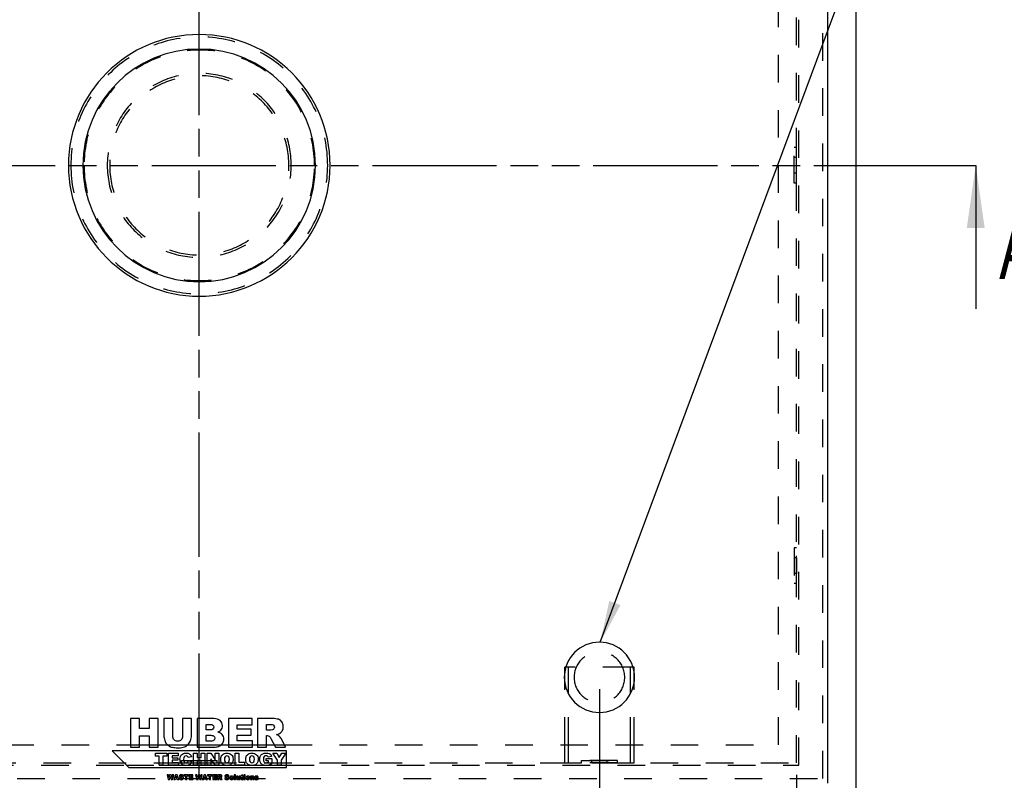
# Model space of a CAD drawing. Header units: millimetres. Extents: x 0 to 4200, y 0 to 2970.
# Tile 3 of 18: x 1008 to 1832, y 621 to 1257. Entities that reach past the tile are written whole.
import ezdxf

# ---------------------------------------------------------------- set-up
doc = ezdxf.new("R2010")
doc.units = ezdxf.units.MM
doc.header["$LTSCALE"] = 231
doc.linetypes.add('HIDDEN', pattern=[0.2, 0.1, -0.1])
doc.linetypes.add('PHANTOM', pattern=[0.8, 0.45, -0.05, 0.1, -0.05, 0.1, -0.05])
doc.layers.get('0').update_dxf_attribs({"linetype": 'CONTINUOUS'})
for name, color, linetype in [('005_AXIS', 7, 'CONTINUOUS'), ('050_DIMENSIONING', 7, 'CONTINUOUS'), ('053_NOTES', 7, 'CONTINUOUS'), ('DEFAULT_2', 8, 'HIDDEN'), ('HATCHING_BL0', 7, 'CONTINUOUS'), ('HATCHING_BL1', 7, 'CONTINUOUS')]:
    doc.layers.add(name, color=color, linetype=linetype)
doc.styles.get("Standard").update_dxf_attribs({"font": 'txt', "width": 0.7})
doc.dimstyles.new('DIMSTYLE_4', dxfattribs={"dimtxt": 25, "dimasz": 35, "dimexe": 2, "dimexo": 1, "dimtad": 1, "dimtxsty": 'Standard', "dimblk": '_FILLED', "dimblk1": '_FILLED', "dimblk2": '_FILLED', "dimcen": 0.09, "dimazin": 2, "dimtp": 0.5, "dimtm": 0.5, "dimtfac": 1, "dimtofl": 0, "dimtmove": 0, "dimatfit": 3, "dimldrblk": '_FILLED', "dimfxl": 1, "dimtolj": 1, "dimarcsym": 0})
doc.dimstyles.get("Standard").update_dxf_attribs({"dimtxt": 25, "dimasz": 35, "dimexe": 2, "dimexo": 1, "dimtad": 1, "dimtxsty": 'Standard', "dimblk": '_FILLED', "dimblk1": '_FILLED', "dimblk2": '_FILLED', "dimcen": 0.09, "dimazin": 2, "dimtol": 1, "dimtp": 0.01, "dimtm": 0.01, "dimtfac": 1, "dimtofl": 0, "dimtmove": 0, "dimatfit": 3, "dimldrblk": '_FILLED', "dimfxl": 1, "dimtolj": 1, "dimarcsym": 0})

# ---------------------------------------------------------------- blocks, each defined once
blk = doc.blocks.new('_FILLED')
at = {"color": 0, "linetype": 'ByBlock'}
blk.add_solid([(0, 0), (-1, 0.143), (-1, -0.143)], dxfattribs=at)
blk = doc.blocks.new('*D8')
at = {"layer": '050_DIMENSIONING', "color": 2, "linetype": 'Continuous', "transparency": 16777216}
for p, q in [((1493.39, 696.78), (1493.39, 453.23)), ((1658.39, 625.23), (1658.39, 453.23)), ((1493.39, 473.23), (1575.89, 473.23)), ((1658.39, 473.23), (1575.89, 473.23))]:
    blk.add_line(p, q, dxfattribs=at)
at = {"layer": '050_DIMENSIONING', "color": 2, "linetype": 'Continuous', "transparency": 16777216, "xscale": 35, "yscale": 35, "zscale": 35, "rotation": 180}
blk.add_blockref('_FILLED', (1493.39, 473.23), dxfattribs=at)
at = {"layer": '050_DIMENSIONING', "color": 2, "linetype": 'Continuous', "transparency": 16777216, "xscale": 35, "yscale": 35, "zscale": 35}
blk.add_blockref('_FILLED', (1658.39, 473.23), dxfattribs=at)
at = {"layer": '050_DIMENSIONING', "color": 2, "linetype": 'Continuous', "transparency": 16777216, "insert": (1575.89, 504.48), "char_height": 25, "width": 77.6786, "attachment_point": 2, "line_spacing_factor": 0.9}
blk.add_mtext('165', dxfattribs=at)
blk = doc.blocks.new('XSEC_FILLED')
at = {"color": 0, "linetype": 'ByBlock'}
blk.add_solid([(0, 0), (-1, 0.143), (-1, -0.143)], dxfattribs=at)
blk = doc.blocks.new('HATCHING_BL1', base_point=(1094.71, 1059.23))
at = {"layer": 'HATCHING_BL1', "color": 7, "linetype": 'PHANTOM'}
blk.add_line((1158.39, 438.05), (1158.39, 1735.23), dxfattribs=at)
blk = doc.blocks.new('HATCHING_BL0', base_point=(1123.39, 1075.21))
at = {"layer": 'HATCHING_BL0', "color": 7, "linetype": 'PHANTOM'}
for p, q in [((564.17, 1135.23), (1758.39, 1135.23)), ((1758.39, 1135.23), (1808.39, 1135.23))]:
    blk.add_line(p, q, dxfattribs=at)
at = {"layer": 'HATCHING_BL0', "color": 7, "linetype": 'Continuous', "insert": (1828.03, 1090.19), "char_height": 50, "width": 64.2857, "attachment_point": 1, "line_spacing_factor": 0.9}
blk.add_mtext('A', dxfattribs=at)
at = {"layer": 'HATCHING_BL0', "color": 7, "linetype": 'Continuous'}
blk.add_leader([(1808.39, 1135.23), (1808.39, 1015.19)], dimstyle='Standard', override={"dimasz": 52.5, "dimtad": 0, "dimldrblk": 'XSEC_FILLED'}, dxfattribs=at)

msp = doc.modelspace()

# ---------------------------------------------------------------- linework, layer by layer
at = {"color": 7, "linetype": 'Continuous'}
for p, q in [((1708.388, 585.233), (1708.388, 1685.233)), ((1684.388, 1670.233), (1684.388, 618.233)), ((1100.877, 672.233), (1100.877, 648.233)), ((1108.293, 672.233), (1100.877, 672.233)), ((1108.293, 663.834), (1108.293, 672.233)), ((1116.397, 672.233), (1116.397, 663.834)), ((1123.845, 672.233), (1116.397, 672.233)), ((1123.845, 648.233), (1123.845, 672.233)), ((1128.789, 672.233), (1128.789, 657.924)), ((1136.189, 672.233), (1128.789, 672.233)), ((1136.189, 657.581), (1136.189, 672.233)), ((1144.391, 672.233), (1144.391, 657.581)), ((1151.791, 672.233), (1144.391, 672.233)), ((1151.791, 657.924), (1151.791, 672.233)), ((1156.718, 672.233), (1156.718, 648.233)), ((1170.601, 672.233), (1156.718, 672.233)), ((1202.639, 672.233), (1182.765, 672.233)), ((1182.765, 672.233), (1182.765, 648.233)), ((1202.639, 667.108), (1202.639, 672.233)), ((1219.452, 672.233), (1207.092, 672.233)), ((1207.092, 672.233), (1207.092, 648.233)), ((1116.397, 663.834), (1108.293, 663.834)), ((1164.2, 667.37), (1167.474, 667.37)), ((1164.2, 662.819), (1164.2, 667.37)), ((1167.425, 662.819), (1164.2, 662.819)), ((1190.197, 663.294), (1190.197, 667.108)), ((1190.197, 667.108), (1202.639, 667.108)), ((1201.739, 663.294), (1190.197, 663.294)), ((1201.739, 658.399), (1201.739, 663.294)), ((1214.541, 667.387), (1217.799, 667.387)), ((1214.541, 662.508), (1214.541, 667.387)), ((1217.668, 662.508), (1214.541, 662.508)), ((1108.293, 657.941), (1116.397, 657.941)), ((1108.293, 648.233), (1108.293, 657.941)), ((1116.397, 657.941), (1116.397, 648.233)), ((1164.2, 658.252), (1167.965, 658.252)), ((1164.2, 653.39), (1164.2, 658.252)), ((1167.982, 653.39), (1164.2, 653.39)), ((1190.197, 653.668), (1190.197, 658.399)), ((1190.197, 658.399), (1201.739, 658.399)), ((1203, 653.668), (1190.197, 653.668)), ((1203, 648.233), (1203, 653.668)), ((1214.541, 648.233), (1214.541, 657.973)), ((1214.541, 657.973), (1215.196, 657.973)), ((1218.356, 655.567), (1222.317, 648.233)), ((1230.699, 648.233), (1227.098, 655.174)), ((1085.388, 645.198), (1099.388, 631.198)), ((1231.388, 645.198), (1085.388, 645.198)), ((1100.877, 648.233), (1108.293, 648.233)), ((1116.397, 648.233), (1123.845, 648.233)), ((1121.709, 640.729), (1121.709, 643.198)), ((1121.709, 643.198), (1131.102, 643.198)), ((1131.102, 643.198), (1131.102, 640.729)), ((1132.493, 633.198), (1132.493, 643.198)), ((1132.493, 643.198), (1140.774, 643.198)), ((1140.774, 643.198), (1140.774, 641.063)), ((1153.469, 633.198), (1153.469, 643.198)), ((1153.469, 643.198), (1156.559, 643.198)), ((1156.559, 643.198), (1156.559, 639.699)), ((1156.718, 648.233), (1169.521, 648.233)), ((1159.935, 639.699), (1159.935, 643.198)), ((1159.935, 643.198), (1163.039, 643.198)), ((1163.039, 643.198), (1163.039, 633.198)), ((1165.113, 633.198), (1165.113, 643.198)), ((1165.113, 643.198), (1167.998, 643.198)), ((1167.998, 643.198), (1171.764, 637.659)), ((1171.764, 637.659), (1171.764, 643.198)), ((1171.764, 643.198), (1174.676, 643.198)), ((1174.676, 643.198), (1174.676, 633.198)), ((1182.765, 648.233), (1203, 648.233)), ((1188.367, 633.198), (1188.367, 643.198)), ((1188.367, 643.198), (1191.457, 643.198)), ((1191.457, 643.198), (1191.457, 635.66)), ((1207.092, 648.233), (1214.541, 648.233)), ((1223.844, 637.386), (1219.949, 643.198)), ((1219.949, 643.198), (1223.38, 643.198)), ((1222.317, 648.233), (1230.699, 648.233)), ((1223.38, 643.198), (1225.392, 639.821)), ((1225.392, 639.821), (1227.412, 643.198)), ((1230.829, 643.198), (1226.941, 637.386)), ((1227.412, 643.198), (1230.829, 643.198)), ((1231.388, 631.198), (1231.388, 645.198)), ((1124.86, 640.729), (1121.709, 640.729)), ((1124.86, 633.198), (1124.86, 640.729)), ((1131.102, 640.729), (1127.95, 640.729)), ((1127.95, 640.729), (1127.95, 633.198)), ((1140.774, 641.063), (1135.59, 641.063)), ((1135.59, 641.063), (1135.59, 639.474)), ((1135.59, 639.474), (1140.399, 639.474)), ((1140.399, 637.434), (1135.59, 637.434)), ((1135.59, 637.434), (1135.59, 635.463)), ((1135.59, 635.463), (1140.924, 635.463)), ((1140.399, 639.474), (1140.399, 637.434)), ((1140.924, 635.463), (1140.924, 633.198)), ((1151.859, 640.258), (1149.13, 639.651)), ((1149.246, 637.291), (1151.955, 636.472)), ((1156.559, 639.699), (1159.935, 639.699)), ((1159.935, 637.243), (1156.559, 637.243)), ((1156.559, 637.243), (1156.559, 633.198)), ((1159.935, 633.198), (1159.935, 637.243)), ((1171.764, 633.198), (1168.019, 638.682)), ((1168.019, 638.682), (1168.019, 633.198)), ((1191.457, 635.66), (1196.279, 635.66)), ((1196.279, 635.66), (1196.279, 633.198)), ((1214.349, 638.901), (1219.124, 638.901)), ((1214.349, 636.82), (1214.349, 638.901)), ((1216.416, 636.82), (1214.349, 636.82)), ((1218.987, 640.538), (1216.006, 640.006)), ((1216.416, 635.879), (1216.416, 636.82)), ((1219.124, 638.901), (1219.124, 634.637)), ((1223.844, 633.198), (1223.844, 637.386)), ((1226.941, 637.386), (1226.941, 633.198)), ((1099.388, 631.198), (1231.388, 631.198)), ((1127.95, 633.198), (1124.86, 633.198)), ((1140.924, 633.198), (1132.493, 633.198)), ((1156.559, 633.198), (1153.469, 633.198)), ((1163.039, 633.198), (1159.935, 633.198)), ((1168.019, 633.198), (1165.113, 633.198)), ((1174.676, 633.198), (1171.764, 633.198)), ((1196.279, 633.198), (1188.367, 633.198)), ((1226.941, 633.198), (1223.844, 633.198)), ((1132.562, 625.198), (1131.388, 625.198)), ((1131.388, 625.198), (1132.278, 621.198)), ((1132.278, 621.198), (1133.489, 621.198)), ((1132.985, 622.958), (1132.562, 625.198)), ((1133.601, 625.198), (1132.985, 622.958)), ((1133.489, 621.198), (1134.188, 623.716)), ((1134.772, 625.198), (1133.601, 625.198)), ((1134.188, 623.716), (1134.889, 621.198)), ((1135.391, 622.961), (1134.772, 625.198)), ((1134.889, 621.198), (1136.1, 621.198)), ((1135.814, 625.198), (1135.391, 622.961)), ((1136.985, 625.198), (1135.814, 625.198)), ((1136.1, 621.198), (1136.985, 625.198)), ((1138.491, 625.198), (1136.987, 621.198)), ((1136.987, 621.198), (1138.248, 621.198)), ((1138.248, 621.198), (1138.442, 621.858)), ((1138.442, 621.858), (1139.847, 621.858)), ((1139.839, 625.198), (1138.491, 625.198)), ((1138.712, 622.723), (1139.148, 624.161)), ((1139.59, 622.723), (1138.712, 622.723)), ((1139.148, 624.161), (1139.59, 622.723)), ((1141.342, 621.198), (1139.839, 625.198)), ((1139.847, 621.858), (1140.046, 621.198)), ((1140.046, 621.198), (1141.342, 621.198)), ((1142.695, 622.595), (1141.519, 622.521)), ((1143.852, 624.006), (1145.017, 624.074)), ((1149.246, 625.198), (1145.489, 625.198)), ((1145.489, 625.198), (1145.489, 624.21)), ((1145.489, 624.21), (1146.75, 624.21)), ((1146.75, 624.21), (1146.75, 621.198)), ((1146.75, 621.198), (1147.986, 621.198)), ((1147.986, 621.198), (1147.986, 624.21)), ((1147.986, 624.21), (1149.246, 624.21)), ((1149.246, 624.21), (1149.246, 625.198)), ((1153.115, 625.198), (1149.803, 625.198)), ((1149.803, 625.198), (1149.803, 621.198)), ((1149.803, 621.198), (1153.176, 621.198)), ((1151.042, 623.708), (1151.042, 624.344)), ((1151.042, 624.344), (1153.115, 624.344)), ((1152.965, 623.708), (1151.042, 623.708)), ((1151.042, 622.104), (1151.042, 622.892)), ((1151.042, 622.892), (1152.965, 622.892)), ((1153.176, 622.104), (1151.042, 622.104)), ((1152.965, 622.892), (1152.965, 623.708)), ((1153.115, 624.344), (1153.115, 625.198)), ((1153.176, 621.198), (1153.176, 622.104)), ((1156.466, 625.198), (1155.293, 625.198)), ((1155.293, 625.198), (1156.182, 621.198)), ((1156.182, 621.198), (1157.394, 621.198)), ((1156.889, 622.958), (1156.466, 625.198)), ((1157.506, 625.198), (1156.889, 622.958)), ((1157.394, 621.198), (1158.092, 623.716)), ((1158.676, 625.198), (1157.506, 625.198)), ((1158.092, 623.716), (1158.794, 621.198)), ((1159.296, 622.961), (1158.676, 625.198)), ((1158.794, 621.198), (1160.005, 621.198)), ((1159.718, 625.198), (1159.296, 622.961)), ((1160.889, 625.198), (1159.718, 625.198)), ((1160.005, 621.198), (1160.889, 625.198)), ((1162.395, 625.198), (1160.892, 621.198)), ((1160.892, 621.198), (1162.152, 621.198)), ((1162.152, 621.198), (1162.346, 621.858)), ((1162.346, 621.858), (1163.751, 621.858)), ((1163.743, 625.198), (1162.395, 625.198)), ((1162.616, 622.723), (1163.053, 624.161)), ((1163.495, 622.723), (1162.616, 622.723)), ((1163.053, 624.161), (1163.495, 622.723)), ((1165.246, 621.198), (1163.743, 625.198)), ((1163.751, 621.858), (1163.95, 621.198)), ((1163.95, 621.198), (1165.246, 621.198)), ((1169.115, 625.198), (1165.358, 625.198)), ((1165.358, 625.198), (1165.358, 624.21)), ((1165.358, 624.21), (1166.619, 624.21)), ((1166.619, 624.21), (1166.619, 621.198)), ((1166.619, 621.198), (1167.855, 621.198)), ((1167.855, 621.198), (1167.855, 624.21)), ((1167.855, 624.21), (1169.115, 624.21)), ((1169.115, 624.21), (1169.115, 625.198)), ((1172.985, 625.198), (1169.672, 625.198)), ((1169.672, 625.198), (1169.672, 621.198)), ((1169.672, 621.198), (1173.045, 621.198)), ((1170.911, 623.708), (1170.911, 624.344)), ((1170.911, 624.344), (1172.985, 624.344)), ((1172.834, 623.708), (1170.911, 623.708)), ((1170.911, 622.104), (1170.911, 622.892)), ((1170.911, 622.892), (1172.834, 622.892)), ((1173.045, 622.104), (1170.911, 622.104)), ((1172.834, 622.892), (1172.834, 623.708)), ((1172.985, 624.344), (1172.985, 625.198)), ((1173.045, 621.198), (1173.045, 622.104)), ((1175.787, 625.198), (1173.727, 625.198)), ((1173.727, 625.198), (1173.727, 621.198)), ((1173.727, 621.198), (1174.968, 621.198)), ((1174.968, 624.39), (1175.511, 624.39)), ((1174.968, 623.577), (1174.968, 624.39)), ((1175.489, 623.577), (1174.968, 623.577)), ((1174.968, 621.198), (1174.968, 622.821)), ((1174.968, 622.821), (1175.077, 622.821)), ((1175.604, 622.42), (1176.264, 621.198)), ((1176.264, 621.198), (1177.661, 621.198)), ((1177.661, 621.198), (1177.061, 622.355)), ((1180.881, 622.595), (1179.705, 622.521)), ((1182.038, 624.006), (1183.203, 624.074)), ((1188.761, 625.198), (1187.648, 625.198)), ((1187.648, 625.198), (1187.648, 621.198)), ((1187.648, 621.198), (1188.761, 621.198)), ((1188.761, 621.198), (1188.761, 625.198)), ((1190.575, 624.096), (1189.459, 624.096)), ((1189.459, 624.096), (1189.459, 622.251)), ((1190.575, 622.502), (1190.575, 624.096)), ((1192.523, 624.096), (1191.413, 624.096)), ((1191.413, 624.096), (1191.413, 622.701)), ((1191.487, 621.667), (1191.487, 621.198)), ((1191.487, 621.198), (1192.523, 621.198)), ((1192.523, 621.198), (1192.523, 624.096)), ((1193.424, 624.096), (1193.015, 624.096)), ((1193.015, 624.096), (1193.015, 623.283)), ((1193.015, 623.283), (1193.424, 623.283)), ((1194.537, 625.198), (1193.424, 624.628)), ((1193.424, 624.628), (1193.424, 624.096)), ((1193.424, 623.283), (1193.424, 622.262)), ((1194.537, 624.096), (1194.537, 625.198)), ((1195.148, 624.096), (1194.537, 624.096)), ((1194.537, 622.254), (1194.537, 623.283)), ((1194.537, 623.283), (1195.148, 623.283)), ((1195.189, 621.223), (1195.107, 621.987)), ((1195.148, 623.283), (1195.148, 624.096)), ((1196.829, 625.198), (1195.718, 625.198)), ((1195.718, 625.198), (1195.718, 624.442)), ((1195.718, 624.442), (1196.829, 624.442)), ((1196.829, 624.096), (1195.718, 624.096)), ((1195.718, 624.096), (1195.718, 621.198)), ((1195.718, 621.198), (1196.829, 621.198)), ((1196.829, 624.442), (1196.829, 625.198)), ((1196.829, 621.198), (1196.829, 624.096)), ((1202.3, 624.096), (1201.266, 624.096)), ((1201.266, 624.096), (1201.266, 621.198)), ((1201.266, 621.198), (1202.376, 621.198)), ((1202.3, 623.624), (1202.3, 624.096)), ((1202.376, 621.198), (1202.376, 622.59)), ((1203.214, 622.791), (1203.214, 621.198)), ((1203.214, 621.198), (1204.33, 621.198)), ((1204.33, 621.198), (1204.33, 623.04)), ((1205.899, 622.107), (1204.796, 622.003)), ((1206.725, 623.283), (1207.779, 623.386))]:
    msp.add_line(p, q, dxfattribs=at)
for points in [[(1175.922, 670.514), (1174.678, 671.66), (1172.909, 672.233), (1170.601, 672.233)], [(1177.788, 666.257), (1177.788, 667.943), (1177.166, 669.368), (1175.922, 670.514)], [(1224.708, 671.643), (1223.496, 672.036), (1221.744, 672.233), (1219.452, 672.233)], [(1227.633, 669.446), (1226.885, 670.514), (1225.919, 671.25), (1224.708, 671.643)], [(1228.751, 665.57), (1228.751, 667.092), (1228.375, 668.385), (1227.633, 669.446)], [(1169.832, 663.409), (1169.373, 663.016), (1168.571, 662.819), (1167.425, 662.819)], [(1167.474, 667.37), (1168.588, 667.37), (1169.373, 667.174), (1169.832, 666.781)], [(1169.832, 666.781), (1170.29, 666.388), (1170.519, 665.832), (1170.519, 665.144)], [(1170.519, 665.144), (1170.519, 664.391), (1170.29, 663.802), (1169.832, 663.409)], [(1173.875, 661.002), (1175.005, 661.395), (1175.873, 661.919), (1176.465, 662.604)], [(1177.673, 658.857), (1176.855, 659.872), (1175.594, 660.576), (1173.875, 661.002)], [(1176.465, 662.604), (1177.346, 663.621), (1177.788, 664.833), (1177.788, 666.257)], [(1219.635, 662.825), (1218.65, 662.606), (1217.995, 662.508), (1217.668, 662.508)], [(1217.799, 667.387), (1219.141, 667.387), (1220.075, 667.174), (1220.562, 666.76)], [(1220.832, 663.586), (1220.517, 663.179), (1220.124, 662.934), (1219.635, 662.825)], [(1220.562, 666.76), (1221.057, 666.339), (1221.302, 665.75), (1221.302, 664.98)], [(1221.302, 664.98), (1221.302, 664.456), (1221.139, 663.982), (1220.832, 663.586)], [(1222.939, 658.825), (1224.053, 659.07), (1224.92, 659.381), (1225.549, 659.763)], [(1225.549, 659.763), (1226.541, 660.364), (1227.327, 661.149), (1227.89, 662.112)], [(1227.89, 662.112), (1228.457, 663.081), (1228.751, 664.227), (1228.751, 665.57)], [(1128.789, 657.924), (1128.789, 656.746), (1129.019, 655.403), (1129.474, 653.864)], [(1129.474, 653.864), (1129.755, 652.915), (1130.279, 651.998), (1131.053, 651.101)], [(1137.27, 654.519), (1136.549, 655.256), (1136.189, 656.271), (1136.189, 657.581)], [(1140.298, 653.422), (1139.005, 653.422), (1137.99, 653.782), (1137.27, 654.519)], [(1143.294, 654.503), (1142.574, 653.782), (1141.575, 653.422), (1140.298, 653.422)], [(1144.391, 657.581), (1144.391, 656.254), (1144.015, 655.223), (1143.294, 654.503)], [(1149.04, 650.606), (1149.99, 651.556), (1150.678, 652.653), (1151.12, 653.913)], [(1151.12, 653.913), (1151.562, 655.174), (1151.791, 656.5), (1151.791, 657.924)], [(1167.965, 658.252), (1169.259, 658.252), (1170.159, 658.023), (1170.683, 657.597)], [(1170.683, 654.061), (1170.159, 653.602), (1169.259, 653.39), (1167.982, 653.39)], [(1170.683, 657.597), (1171.207, 657.171), (1171.469, 656.598), (1171.469, 655.894)], [(1171.469, 655.894), (1171.469, 655.125), (1171.207, 654.519), (1170.683, 654.061)], [(1175.661, 649.344), (1176.658, 649.919), (1177.444, 650.705), (1178.031, 651.705)], [(1178.901, 655.059), (1178.901, 656.582), (1178.492, 657.842), (1177.673, 658.857)], [(1178.031, 651.705), (1178.607, 652.686), (1178.901, 653.815), (1178.901, 655.059)], [(1215.196, 657.973), (1215.867, 657.973), (1216.473, 657.777), (1217.004, 657.404)], [(1217.004, 657.404), (1217.406, 657.122), (1217.844, 656.514), (1218.356, 655.567)], [(1224.875, 657.929), (1224.478, 658.219), (1223.824, 658.514), (1222.939, 658.825)], [(1226.065, 656.663), (1225.542, 657.319), (1225.15, 657.728), (1224.875, 657.929)], [(1227.098, 655.174), (1226.918, 655.534), (1226.574, 656.025), (1226.065, 656.663)], [(1131.053, 651.101), (1131.818, 650.214), (1132.669, 649.526), (1133.601, 649.031)], [(1133.601, 649.031), (1134.519, 648.544), (1135.682, 648.233), (1137.057, 648.069)], [(1137.057, 648.069), (1138.432, 647.905), (1139.709, 647.823), (1140.888, 647.823)], [(1140.888, 647.823), (1142.901, 647.823), (1144.637, 648.102), (1146.072, 648.624)], [(1143.544, 642.032), (1144.424, 642.918), (1145.672, 643.369), (1147.282, 643.369)], [(1146.072, 648.624), (1147.109, 649.002), (1148.091, 649.657), (1149.04, 650.606)], [(1147.282, 643.369), (1148.537, 643.369), (1149.526, 643.109), (1150.248, 642.602)], [(1169.521, 648.233), (1170.061, 648.233), (1171.174, 648.331), (1172.845, 648.556)], [(1172.845, 648.556), (1174.088, 648.724), (1175.038, 648.986), (1175.661, 649.344)], [(1177.705, 642.004), (1178.612, 642.912), (1179.881, 643.369), (1181.504, 643.369)], [(1181.504, 643.369), (1183.169, 643.369), (1184.451, 642.918), (1185.352, 642.025)], [(1198.66, 642.004), (1199.567, 642.912), (1200.836, 643.369), (1202.459, 643.369)], [(1202.459, 643.369), (1204.124, 643.369), (1205.406, 642.918), (1206.306, 642.025)], [(1211.594, 642.881), (1212.268, 643.205), (1213.182, 643.369), (1214.328, 643.369)], [(1214.328, 643.369), (1215.433, 643.369), (1216.259, 643.266), (1216.803, 643.065)], [(1216.803, 643.065), (1217.35, 642.864), (1217.807, 642.557), (1218.169, 642.134)], [(1142.227, 638.218), (1142.227, 639.876), (1142.664, 641.145), (1143.544, 642.032)], [(1142.977, 635.162), (1142.473, 635.961), (1142.227, 636.977), (1142.227, 638.218)], [(1144.759, 633.501), (1144.069, 633.812), (1143.476, 634.371), (1142.977, 635.162)], [(1145.744, 640.212), (1145.461, 639.787), (1145.324, 639.133), (1145.324, 638.239)], [(1145.324, 638.239), (1145.324, 637.134), (1145.488, 636.37), (1145.827, 635.959)], [(1147.357, 641.056), (1146.654, 641.056), (1146.115, 640.77), (1145.744, 640.212)], [(1145.827, 635.959), (1146.163, 635.551), (1146.634, 635.347), (1147.248, 635.347)], [(1147.248, 635.347), (1147.834, 635.347), (1148.285, 635.51), (1148.586, 635.843)], [(1148.194, 640.861), (1147.944, 640.988), (1147.664, 641.056), (1147.357, 641.056)], [(1148.827, 640.317), (1148.653, 640.551), (1148.442, 640.736), (1148.194, 640.861)], [(1148.586, 635.843), (1148.885, 636.172), (1149.11, 636.656), (1149.246, 637.291)], [(1149.13, 639.651), (1149.035, 639.951), (1148.933, 640.176), (1148.827, 640.317)], [(1150.248, 642.602), (1150.972, 642.093), (1151.504, 641.309), (1151.859, 640.258)], [(1151.955, 636.472), (1151.77, 635.708), (1151.484, 635.074), (1151.095, 634.569)], [(1176.341, 638.191), (1176.341, 639.821), (1176.791, 641.09), (1177.705, 642.004)], [(1177.027, 635.27), (1176.566, 636.049), (1176.341, 637.018), (1176.341, 638.191)], [(1178.822, 633.564), (1178.087, 633.921), (1177.487, 634.494), (1177.027, 635.27)], [(1179.997, 640.367), (1179.615, 639.924), (1179.431, 639.194), (1179.431, 638.178)], [(1179.431, 638.178), (1179.431, 637.168), (1179.615, 636.438), (1179.988, 636)], [(1179.988, 636), (1180.365, 635.558), (1180.877, 635.34), (1181.525, 635.34)], [(1181.497, 641.029), (1180.87, 641.029), (1180.372, 640.804), (1179.997, 640.367)], [(1183.039, 640.374), (1182.657, 640.811), (1182.145, 641.029), (1181.497, 641.029)], [(1181.525, 635.34), (1182.186, 635.34), (1182.698, 635.551), (1183.066, 635.988)], [(1183.612, 638.314), (1183.612, 639.255), (1183.421, 639.937), (1183.039, 640.374)], [(1183.066, 635.988), (1183.428, 636.418), (1183.612, 637.195), (1183.612, 638.314)], [(1186.109, 635.394), (1185.713, 634.644), (1185.147, 634.064), (1184.403, 633.648)], [(1185.352, 642.025), (1186.252, 641.131), (1186.702, 639.883), (1186.702, 638.273)], [(1186.702, 638.273), (1186.702, 637.1), (1186.504, 636.145), (1186.109, 635.394)], [(1197.296, 638.191), (1197.296, 639.821), (1197.746, 641.09), (1198.66, 642.004)], [(1197.982, 635.27), (1197.521, 636.049), (1197.296, 637.018), (1197.296, 638.191)], [(1199.777, 633.564), (1199.042, 633.921), (1198.442, 634.494), (1197.982, 635.27)], [(1200.952, 640.367), (1200.57, 639.924), (1200.386, 639.194), (1200.386, 638.178)], [(1200.386, 638.178), (1200.386, 637.168), (1200.57, 636.438), (1200.943, 636)], [(1200.943, 636), (1201.32, 635.558), (1201.832, 635.34), (1202.48, 635.34)], [(1202.452, 641.029), (1201.825, 641.029), (1201.327, 640.804), (1200.952, 640.367)], [(1203.994, 640.374), (1203.612, 640.811), (1203.1, 641.029), (1202.452, 641.029)], [(1202.48, 635.34), (1203.141, 635.34), (1203.653, 635.551), (1204.021, 635.988)], [(1204.567, 638.314), (1204.567, 639.255), (1204.376, 639.937), (1203.994, 640.374)], [(1204.021, 635.988), (1204.383, 636.418), (1204.567, 637.195), (1204.567, 638.314)], [(1207.064, 635.394), (1206.668, 634.644), (1206.102, 634.064), (1205.358, 633.648)], [(1206.306, 642.025), (1207.207, 641.131), (1207.657, 639.883), (1207.657, 638.273)], [(1207.657, 638.273), (1207.657, 637.1), (1207.459, 636.145), (1207.064, 635.394)], [(1208.939, 638.198), (1208.939, 639.289), (1209.165, 640.238), (1209.615, 641.042)], [(1209.552, 635.442), (1209.144, 636.24), (1208.939, 637.161), (1208.939, 638.198)], [(1211.291, 633.632), (1210.542, 634.037), (1209.963, 634.637), (1209.552, 635.442)], [(1209.615, 641.042), (1210.065, 641.847), (1210.72, 642.461), (1211.594, 642.881)], [(1212.637, 640.463), (1212.234, 639.992), (1212.036, 639.248), (1212.036, 638.232)], [(1212.036, 638.232), (1212.036, 637.148), (1212.234, 636.377), (1212.643, 635.913)], [(1214.26, 641.172), (1213.578, 641.172), (1213.039, 640.933), (1212.637, 640.463)], [(1212.643, 635.913), (1213.053, 635.449), (1213.619, 635.217), (1214.349, 635.217)], [(1215.377, 640.87), (1215.085, 641.07), (1214.71, 641.172), (1214.26, 641.172)], [(1214.349, 635.217), (1214.69, 635.217), (1215.024, 635.265), (1215.339, 635.364)], [(1215.339, 635.364), (1215.652, 635.463), (1216.006, 635.633), (1216.416, 635.879)], [(1216.006, 640.006), (1215.884, 640.381), (1215.672, 640.667), (1215.377, 640.87)], [(1218.169, 642.134), (1218.53, 641.711), (1218.803, 641.179), (1218.987, 640.538)], [(1147.425, 633.027), (1146.334, 633.027), (1145.447, 633.191), (1144.759, 633.501)], [(1149.635, 633.416), (1149.055, 633.157), (1148.319, 633.027), (1147.425, 633.027)], [(1151.095, 634.569), (1150.699, 634.057), (1150.215, 633.675), (1149.635, 633.416)], [(1181.627, 633.027), (1180.495, 633.027), (1179.56, 633.205), (1178.822, 633.564)], [(1184.403, 633.648), (1183.66, 633.232), (1182.732, 633.027), (1181.627, 633.027)], [(1202.582, 633.027), (1201.45, 633.027), (1200.515, 633.205), (1199.777, 633.564)], [(1205.358, 633.648), (1204.615, 633.232), (1203.687, 633.027), (1202.582, 633.027)], [(1214.199, 633.027), (1213.012, 633.027), (1212.043, 633.225), (1211.291, 633.632)], [(1216.694, 633.365), (1215.993, 633.143), (1215.161, 633.027), (1214.199, 633.027)], [(1219.124, 634.637), (1218.21, 634.01), (1217.398, 633.587), (1216.694, 633.365)], [(1141.519, 622.521), (1141.552, 622.118), (1141.702, 621.785), (1141.964, 621.523)], [(1141.847, 624.677), (1141.727, 624.494), (1141.669, 624.3), (1141.669, 624.096)], [(1141.669, 624.096), (1141.669, 623.782), (1141.784, 623.525), (1142.017, 623.322)], [(1142.384, 625.108), (1142.144, 625.004), (1141.967, 624.86), (1141.847, 624.677)], [(1141.964, 621.523), (1142.226, 621.261), (1142.695, 621.13), (1143.377, 621.13)], [(1142.017, 623.322), (1142.248, 623.122), (1142.635, 622.958), (1143.178, 622.837)], [(1143.369, 625.266), (1142.952, 625.266), (1142.624, 625.212), (1142.384, 625.108)], [(1142.849, 622.157), (1142.772, 622.257), (1142.72, 622.404), (1142.695, 622.595)], [(1142.813, 624.208), (1142.813, 624.295), (1142.848, 624.369), (1142.921, 624.429)], [(1142.901, 624.033), (1142.843, 624.085), (1142.813, 624.142), (1142.813, 624.208)], [(1143.397, 621.916), (1143.159, 621.916), (1142.976, 621.995), (1142.849, 622.157)], [(1143.317, 623.886), (1143.099, 623.932), (1142.96, 623.981), (1142.901, 624.033)], [(1142.921, 624.429), (1142.993, 624.489), (1143.102, 624.521), (1143.246, 624.521)], [(1143.178, 622.837), (1143.508, 622.764), (1143.718, 622.688), (1143.811, 622.605)], [(1143.246, 624.521), (1143.421, 624.521), (1143.558, 624.48), (1143.656, 624.399)], [(1144.477, 623.534), (1144.242, 623.654), (1143.858, 623.771), (1143.317, 623.886)], [(1144.537, 624.98), (1144.27, 625.171), (1143.879, 625.266), (1143.369, 625.266)], [(1143.377, 621.13), (1143.765, 621.13), (1144.084, 621.187), (1144.34, 621.298)], [(1143.803, 622.038), (1143.708, 621.957), (1143.571, 621.916), (1143.397, 621.916)], [(1143.656, 624.399), (1143.754, 624.317), (1143.819, 624.186), (1143.852, 624.006)], [(1143.948, 622.328), (1143.948, 622.218), (1143.899, 622.12), (1143.803, 622.038)], [(1143.811, 622.605), (1143.901, 622.524), (1143.948, 622.431), (1143.948, 622.328)], [(1144.34, 621.298), (1144.594, 621.408), (1144.794, 621.572), (1144.936, 621.79)], [(1144.987, 623.091), (1144.881, 623.266), (1144.712, 623.414), (1144.477, 623.534)], [(1145.017, 624.074), (1144.965, 624.489), (1144.804, 624.789), (1144.537, 624.98)], [(1144.936, 621.79), (1145.077, 622.006), (1145.148, 622.243), (1145.148, 622.5)], [(1145.148, 622.5), (1145.148, 622.718), (1145.094, 622.914), (1144.987, 623.091)], [(1175.077, 622.821), (1175.189, 622.821), (1175.29, 622.789), (1175.379, 622.727)], [(1175.379, 622.727), (1175.446, 622.68), (1175.519, 622.578), (1175.604, 622.42)], [(1175.817, 623.63), (1175.653, 623.594), (1175.544, 623.577), (1175.489, 623.577)], [(1175.511, 624.39), (1175.735, 624.39), (1175.89, 624.355), (1175.972, 624.286)], [(1176.663, 625.1), (1176.461, 625.165), (1176.169, 625.198), (1175.787, 625.198)], [(1176.017, 623.757), (1175.964, 623.689), (1175.899, 623.648), (1175.817, 623.63)], [(1175.972, 624.286), (1176.054, 624.216), (1176.095, 624.118), (1176.095, 623.989)], [(1176.095, 623.989), (1176.095, 623.902), (1176.068, 623.823), (1176.017, 623.757)], [(1176.368, 622.963), (1176.553, 623.004), (1176.698, 623.056), (1176.803, 623.12)], [(1176.69, 622.814), (1176.624, 622.862), (1176.515, 622.912), (1176.368, 622.963)], [(1177.15, 624.734), (1177.025, 624.912), (1176.864, 625.034), (1176.663, 625.1)], [(1176.889, 622.603), (1176.802, 622.712), (1176.736, 622.781), (1176.69, 622.814)], [(1176.803, 623.12), (1176.968, 623.22), (1177.099, 623.351), (1177.193, 623.511)], [(1177.061, 622.355), (1177.031, 622.415), (1176.974, 622.497), (1176.889, 622.603)], [(1177.336, 624.087), (1177.336, 624.341), (1177.274, 624.557), (1177.15, 624.734)], [(1177.193, 623.511), (1177.287, 623.673), (1177.336, 623.864), (1177.336, 624.087)], [(1179.705, 622.521), (1179.738, 622.118), (1179.888, 621.785), (1180.15, 621.523)], [(1180.032, 624.677), (1179.912, 624.494), (1179.855, 624.3), (1179.855, 624.096)], [(1179.855, 624.096), (1179.855, 623.782), (1179.97, 623.525), (1180.203, 623.322)], [(1180.57, 625.108), (1180.33, 625.004), (1180.152, 624.86), (1180.032, 624.677)], [(1180.15, 621.523), (1180.412, 621.261), (1180.881, 621.13), (1181.563, 621.13)], [(1180.203, 623.322), (1180.433, 623.122), (1180.821, 622.958), (1181.364, 622.837)], [(1181.555, 625.266), (1181.137, 625.266), (1180.81, 625.212), (1180.57, 625.108)], [(1181.035, 622.157), (1180.957, 622.257), (1180.905, 622.404), (1180.881, 622.595)], [(1180.998, 624.208), (1180.998, 624.295), (1181.034, 624.369), (1181.107, 624.429)], [(1181.086, 624.033), (1181.028, 624.085), (1180.998, 624.142), (1180.998, 624.208)], [(1181.582, 621.916), (1181.345, 621.916), (1181.162, 621.995), (1181.035, 622.157)], [(1181.502, 623.886), (1181.285, 623.932), (1181.146, 623.981), (1181.086, 624.033)], [(1181.107, 624.429), (1181.178, 624.489), (1181.287, 624.521), (1181.432, 624.521)], [(1181.364, 622.837), (1181.694, 622.764), (1181.904, 622.688), (1181.996, 622.605)], [(1181.432, 624.521), (1181.607, 624.521), (1181.743, 624.48), (1181.841, 624.399)], [(1182.663, 623.534), (1182.428, 623.654), (1182.043, 623.771), (1181.502, 623.886)], [(1182.723, 624.98), (1182.455, 625.171), (1182.065, 625.266), (1181.555, 625.266)], [(1181.563, 621.13), (1181.95, 621.13), (1182.27, 621.187), (1182.525, 621.298)], [(1181.989, 622.038), (1181.893, 621.957), (1181.757, 621.916), (1181.582, 621.916)], [(1181.841, 624.399), (1181.939, 624.317), (1182.005, 624.186), (1182.038, 624.006)], [(1182.133, 622.328), (1182.133, 622.218), (1182.084, 622.12), (1181.989, 622.038)], [(1181.996, 622.605), (1182.087, 622.524), (1182.133, 622.431), (1182.133, 622.328)], [(1182.525, 621.298), (1182.78, 621.408), (1182.979, 621.572), (1183.122, 621.79)], [(1183.172, 623.091), (1183.066, 623.266), (1182.897, 623.414), (1182.663, 623.534)], [(1183.203, 624.074), (1183.151, 624.489), (1182.99, 624.789), (1182.723, 624.98)], [(1183.122, 621.79), (1183.263, 622.006), (1183.334, 622.243), (1183.334, 622.5)], [(1183.334, 622.5), (1183.334, 622.718), (1183.279, 622.914), (1183.172, 623.091)], [(1184.193, 623.731), (1183.893, 623.444), (1183.746, 623.081), (1183.746, 622.639)], [(1183.746, 622.639), (1183.746, 622.164), (1183.92, 621.779), (1184.275, 621.487)], [(1185.402, 624.161), (1184.894, 624.161), (1184.491, 624.017), (1184.193, 623.731)], [(1184.275, 621.487), (1184.562, 621.25), (1184.938, 621.133), (1185.405, 621.133)], [(1184.859, 622.641), (1184.859, 622.895), (1184.911, 623.083), (1185.016, 623.21)], [(1185.014, 622.068), (1184.911, 622.191), (1184.859, 622.382), (1184.859, 622.641)], [(1185.41, 621.883), (1185.252, 621.883), (1185.118, 621.943), (1185.014, 622.068)], [(1185.016, 623.21), (1185.121, 623.334), (1185.255, 623.397), (1185.418, 623.397)], [(1186.716, 623.655), (1186.42, 623.992), (1185.98, 624.161), (1185.402, 624.161)], [(1185.405, 621.133), (1185.926, 621.133), (1186.335, 621.274), (1186.63, 621.558)], [(1185.804, 622.065), (1185.699, 621.943), (1185.568, 621.883), (1185.41, 621.883)], [(1185.418, 623.397), (1185.571, 623.397), (1185.699, 623.334), (1185.803, 623.212)], [(1185.803, 623.212), (1185.907, 623.089), (1185.959, 622.903), (1185.959, 622.652)], [(1185.959, 622.652), (1185.959, 622.382), (1185.907, 622.186), (1185.804, 622.065)], [(1186.63, 621.558), (1186.924, 621.842), (1187.075, 622.208), (1187.075, 622.655)], [(1187.075, 622.655), (1187.075, 623.051), (1186.955, 623.384), (1186.716, 623.655)], [(1189.459, 622.251), (1189.459, 621.869), (1189.544, 621.588), (1189.718, 621.405)], [(1189.718, 621.405), (1189.893, 621.223), (1190.133, 621.133), (1190.439, 621.133)], [(1190.439, 621.133), (1190.668, 621.133), (1190.859, 621.173), (1191.017, 621.255)], [(1190.675, 622.114), (1190.608, 622.191), (1190.575, 622.319), (1190.575, 622.502)], [(1190.96, 622), (1190.837, 622), (1190.742, 622.038), (1190.675, 622.114)], [(1191.285, 622.152), (1191.2, 622.049), (1191.091, 622), (1190.96, 622)], [(1191.017, 621.255), (1191.176, 621.337), (1191.331, 621.474), (1191.487, 621.667)], [(1191.413, 622.701), (1191.413, 622.437), (1191.369, 622.254), (1191.285, 622.152)], [(1193.424, 622.262), (1193.424, 621.937), (1193.454, 621.706), (1193.517, 621.561)], [(1193.517, 621.561), (1193.579, 621.416), (1193.678, 621.307), (1193.809, 621.237)], [(1193.809, 621.237), (1193.939, 621.168), (1194.141, 621.133), (1194.42, 621.133)], [(1194.42, 621.133), (1194.657, 621.133), (1194.914, 621.163), (1195.189, 621.223)], [(1194.572, 622.008), (1194.548, 622.049), (1194.537, 622.131), (1194.537, 622.254)], [(1194.764, 621.918), (1194.671, 621.918), (1194.608, 621.948), (1194.572, 622.008)], [(1195.107, 621.987), (1194.96, 621.94), (1194.845, 621.918), (1194.764, 621.918)], [(1197.849, 623.731), (1197.549, 623.444), (1197.402, 623.081), (1197.402, 622.639)], [(1197.402, 622.639), (1197.402, 622.164), (1197.577, 621.779), (1197.931, 621.487)], [(1199.058, 624.161), (1198.551, 624.161), (1198.147, 624.017), (1197.849, 623.731)], [(1197.931, 621.487), (1198.218, 621.25), (1198.594, 621.133), (1199.061, 621.133)], [(1198.515, 622.641), (1198.515, 622.895), (1198.567, 623.083), (1198.673, 623.21)], [(1198.67, 622.068), (1198.567, 622.191), (1198.515, 622.382), (1198.515, 622.641)], [(1199.066, 621.883), (1198.908, 621.883), (1198.774, 621.943), (1198.67, 622.068)], [(1198.673, 623.21), (1198.777, 623.334), (1198.911, 623.397), (1199.075, 623.397)], [(1200.372, 623.655), (1200.076, 623.992), (1199.637, 624.161), (1199.058, 624.161)], [(1199.061, 621.133), (1199.582, 621.133), (1199.991, 621.274), (1200.286, 621.558)], [(1199.46, 622.065), (1199.356, 621.943), (1199.225, 621.883), (1199.066, 621.883)], [(1199.075, 623.397), (1199.227, 623.397), (1199.356, 623.334), (1199.459, 623.212)], [(1199.459, 623.212), (1199.563, 623.089), (1199.615, 622.903), (1199.615, 622.652)], [(1199.615, 622.652), (1199.615, 622.382), (1199.563, 622.186), (1199.46, 622.065)], [(1200.286, 621.558), (1200.581, 621.842), (1200.731, 622.208), (1200.731, 622.655)], [(1200.731, 622.655), (1200.731, 623.051), (1200.611, 623.384), (1200.372, 623.655)], [(1202.769, 624.036), (1202.611, 623.954), (1202.452, 623.815), (1202.3, 623.624)], [(1202.376, 622.59), (1202.376, 622.851), (1202.417, 623.034), (1202.501, 623.138)], [(1202.501, 623.138), (1202.583, 623.239), (1202.693, 623.291), (1202.829, 623.291)], [(1203.347, 624.161), (1203.118, 624.161), (1202.927, 624.118), (1202.769, 624.036)], [(1202.829, 623.291), (1202.949, 623.291), (1203.045, 623.253), (1203.112, 623.176)], [(1203.112, 623.176), (1203.178, 623.1), (1203.214, 622.972), (1203.214, 622.791)], [(1204.068, 623.886), (1203.893, 624.068), (1203.653, 624.161), (1203.347, 624.161)], [(1204.33, 623.04), (1204.33, 623.422), (1204.242, 623.703), (1204.068, 623.886)], [(1204.796, 622.003), (1204.859, 621.725), (1205.004, 621.509), (1205.227, 621.358)], [(1205.085, 623.749), (1204.974, 623.61), (1204.919, 623.446), (1204.919, 623.255)], [(1204.919, 623.255), (1204.919, 623.081), (1204.968, 622.925), (1205.072, 622.789)], [(1205.072, 622.789), (1205.176, 622.652), (1205.301, 622.557), (1205.451, 622.5)], [(1205.544, 624.058), (1205.347, 623.989), (1205.195, 623.886), (1205.085, 623.749)], [(1205.227, 621.358), (1205.451, 621.206), (1205.83, 621.133), (1206.36, 621.133)], [(1205.451, 622.5), (1205.601, 622.442), (1205.869, 622.379), (1206.256, 622.312)], [(1206.327, 624.161), (1206, 624.161), (1205.738, 624.126), (1205.544, 624.058)], [(1206.089, 621.825), (1206.008, 621.88), (1205.942, 621.976), (1205.899, 622.107)], [(1205.912, 623.345), (1205.912, 623.408), (1205.939, 623.463), (1205.997, 623.506)], [(1206.021, 623.183), (1205.948, 623.22), (1205.912, 623.274), (1205.912, 623.345)], [(1205.997, 623.506), (1206.054, 623.55), (1206.147, 623.575), (1206.272, 623.575)], [(1206.496, 623.085), (1206.251, 623.113), (1206.092, 623.146), (1206.021, 623.183)], [(1206.417, 621.741), (1206.281, 621.741), (1206.171, 621.768), (1206.089, 621.825)], [(1206.256, 622.312), (1206.512, 622.268), (1206.673, 622.229), (1206.734, 622.197)], [(1206.272, 623.575), (1206.395, 623.575), (1206.502, 623.545), (1206.588, 623.486)], [(1207.091, 624.081), (1206.927, 624.134), (1206.671, 624.161), (1206.327, 624.161)], [(1206.36, 621.133), (1206.733, 621.133), (1207.028, 621.182), (1207.246, 621.273)], [(1206.763, 621.834), (1206.682, 621.771), (1206.564, 621.741), (1206.417, 621.741)], [(1207.32, 622.912), (1207.14, 622.985), (1206.864, 623.042), (1206.496, 623.085)], [(1206.588, 623.486), (1206.652, 623.444), (1206.698, 623.375), (1206.725, 623.283)], [(1206.734, 622.197), (1206.815, 622.153), (1206.859, 622.093), (1206.859, 622.011)], [(1206.859, 622.011), (1206.859, 621.94), (1206.826, 621.883), (1206.763, 621.834)], [(1207.502, 623.836), (1207.394, 623.946), (1207.255, 624.027), (1207.091, 624.081)], [(1207.246, 621.273), (1207.465, 621.364), (1207.623, 621.49), (1207.724, 621.648)], [(1207.732, 622.592), (1207.637, 622.731), (1207.5, 622.838), (1207.32, 622.912)], [(1207.779, 623.386), (1207.705, 623.575), (1207.612, 623.725), (1207.502, 623.836)], [(1207.724, 621.648), (1207.825, 621.806), (1207.877, 621.97), (1207.877, 622.137)], [(1207.877, 622.137), (1207.877, 622.303), (1207.828, 622.453), (1207.732, 622.592)]]:
    msp.add_open_spline(points, degree=3, dxfattribs=at)
at = {"layer": '005_AXIS', "color": 8, "linetype": 'HIDDEN'}
for p, q in [((1658.388, 1150.233), (1656.388, 1150.233)), ((1656.388, 1120.233), (1656.388, 1150.233)), ((1658.388, 1120.233), (1658.388, 1150.233)), ((1658.388, 1141.733), (1656.388, 1141.733)), ((1656.388, 1128.733), (1656.388, 1141.733)), ((1658.388, 1128.733), (1658.388, 1141.733)), ((1658.388, 1128.733), (1656.388, 1128.733)), ((1658.388, 1120.233), (1656.388, 1120.233)), ((1658.388, 815.233), (1656.388, 815.233)), ((1656.388, 815.233), (1656.388, 785.233)), ((1658.388, 785.233), (1658.388, 815.233)), ((1658.388, 806.733), (1656.388, 806.733)), ((1656.388, 806.733), (1656.388, 793.733)), ((1658.388, 806.733), (1658.388, 793.733)), ((1658.388, 793.733), (1656.388, 793.733)), ((1658.388, 785.233), (1656.388, 785.233)), ((1143.388, 635.233), (1143.388, 637.233)), ((1143.388, 637.233), (1145.382, 637.233)), ((1143.388, 635.233), (1173.388, 635.233)), ((1145.382, 637.233), (1149.232, 637.233)), ((1149.232, 637.233), (1149.439, 637.233)), ((1149.439, 637.233), (1153.469, 637.233)), ((1151.888, 635.233), (1151.888, 637.233)), ((1151.888, 637.233), (1153.469, 637.233)), ((1151.888, 635.233), (1153.469, 635.233)), ((1153.469, 637.233), (1156.559, 637.233)), ((1153.469, 637.233), (1156.559, 637.233)), ((1153.469, 635.233), (1156.559, 635.233)), ((1156.559, 637.233), (1159.935, 637.233)), ((1156.559, 637.233), (1159.935, 637.233)), ((1156.559, 635.233), (1159.935, 635.233)), ((1159.935, 637.233), (1163.039, 637.233)), ((1159.935, 637.233), (1163.039, 637.233)), ((1159.935, 635.233), (1163.039, 635.233)), ((1163.039, 637.233), (1165.113, 637.233)), ((1163.039, 637.233), (1164.888, 637.233)), ((1163.039, 635.233), (1164.888, 635.233)), ((1164.888, 635.233), (1164.888, 637.233)), ((1165.113, 637.233), (1168.019, 637.233)), ((1168.019, 637.233), (1169.009, 637.233)), ((1169.009, 637.233), (1173.388, 637.233)), ((1173.388, 635.233), (1173.388, 637.233))]:
    msp.add_line(p, q, dxfattribs=at)
at = {"layer": '005_AXIS', "color": 7, "linetype": 'Continuous'}
for centre, radius, start, end in [((1158.388, 1135.233), 109.5, 0, 180), ((1158.388, 1135.233), 109.5, 180, 360), ((1493.388, 706.783), 29.4, 0, 180), ((1493.388, 706.783), 29.4, 180, 360)]:
    msp.add_arc(centre, radius, start, end, dxfattribs=at)
at = {"layer": '005_AXIS', "color": 8, "linetype": 'HIDDEN'}
for centre, radius, start, end in [((1158.388, 1135.233), 107.5, 0, 180), ((1158.388, 1135.233), 96.478, 0, 180), ((1158.388, 1135.233), 77, 0, 180), ((1158.388, 1135.233), 75, 0, 180), ((1158.388, 1135.233), 107.5, 180, 360), ((1158.388, 1135.233), 96.478, 180, 360), ((1158.388, 1135.233), 77, 180, 360), ((1158.388, 1135.233), 75, 180, 360), ((1493.388, 706.783), 21.2, 0, 180), ((1493.388, 706.783), 21.2, 180, 360)]:
    msp.add_arc(centre, radius, start, end, dxfattribs=at)
at = {"layer": '005_AXIS', "color": 9, "linetype": 'Continuous'}
for start, end in [(0, 180), (180, 360)]:
    msp.add_arc((1158.388, 1135.233), 97.37, start, end, dxfattribs=at)
at = {"layer": 'DEFAULT_2', "color": 8, "linetype": 'HIDDEN'}
for p, q in [((1680.388, 622.233), (1680.388, 1666.233)), ((1658.388, 635.233), (1658.388, 1635.233)), ((1660.388, 633.233), (1660.388, 1637.233)), ((1643.388, 650.233), (1643.388, 1620.233)), ((1464.388, 711.58), (1464.388, 715.233)), ((1465.238, 715.233), (1464.388, 715.233)), ((1464.388, 701.985), (1464.388, 711.58)), ((1467.388, 715.233), (1465.238, 715.233)), ((1467.388, 693.079), (1467.388, 715.233)), ((1519.388, 715.233), (1467.388, 715.233)), ((1519.388, 693.079), (1519.388, 715.233)), ((1521.539, 715.233), (1519.388, 715.233)), ((1522.388, 715.233), (1521.539, 715.233)), ((1522.388, 711.58), (1522.388, 715.233)), ((1522.388, 701.985), (1522.388, 711.58)), ((1464.388, 650.233), (1464.388, 701.985)), ((1522.388, 650.233), (1522.388, 701.985)), ((1467.388, 650.233), (1467.388, 693.079)), ((1519.388, 650.233), (1519.388, 693.079)), ((673.388, 650.233), (1100.877, 650.233)), ((1100.877, 650.233), (1108.293, 650.233)), ((1108.293, 650.233), (1116.397, 650.233)), ((1116.397, 650.233), (1123.845, 650.233)), ((1123.845, 650.233), (1131.9, 650.233)), ((1131.9, 650.233), (1148.645, 650.233)), ((1148.645, 650.233), (1156.718, 650.233)), ((1156.718, 650.233), (1176.858, 650.233)), ((1176.858, 650.233), (1182.765, 650.233)), ((1182.765, 650.233), (1203, 650.233)), ((1203, 650.233), (1207.092, 650.233)), ((1207.092, 650.233), (1214.541, 650.233)), ((1214.541, 650.233), (1221.237, 650.233)), ((1221.237, 650.233), (1229.662, 650.233)), ((1229.662, 650.233), (1643.388, 650.233)), ((1464.388, 635.233), (1464.388, 650.233)), ((1467.388, 635.233), (1467.388, 650.233)), ((1519.388, 635.233), (1519.388, 650.233)), ((1522.388, 635.233), (1522.388, 650.233)), ((658.388, 635.233), (1658.388, 635.233)), ((1464.388, 635.233), (1478.388, 635.233)), ((1478.388, 635.233), (1478.388, 637.233)), ((1508.388, 637.233), (1478.388, 637.233)), ((1478.388, 635.233), (1478.388, 637.233)), ((1478.388, 637.233), (1508.388, 637.233)), ((1508.388, 635.233), (1478.388, 635.233)), ((1486.888, 635.233), (1486.888, 637.233)), ((1486.888, 637.233), (1499.888, 637.233)), ((1486.888, 635.233), (1499.888, 635.233)), ((1499.888, 635.233), (1499.888, 637.233)), ((1508.388, 635.233), (1508.388, 637.233)), ((1508.388, 635.233), (1508.388, 637.233)), ((1508.388, 635.233), (1522.388, 635.233)), ((656.388, 633.233), (1097.354, 633.233)), ((1097.354, 633.233), (1124.86, 633.233)), ((1124.86, 633.233), (1127.95, 633.233)), ((1127.95, 633.233), (1132.493, 633.233)), ((1132.493, 633.233), (1140.924, 633.233)), ((1140.924, 633.233), (1145.559, 633.233)), ((1145.559, 633.233), (1149.121, 633.233)), ((1149.121, 633.233), (1153.469, 633.233)), ((1153.469, 633.233), (1156.559, 633.233)), ((1156.559, 633.233), (1159.935, 633.233)), ((1159.935, 633.233), (1163.039, 633.233)), ((1163.039, 633.233), (1165.113, 633.233)), ((1165.113, 633.233), (1168.019, 633.233)), ((1168.019, 633.233), (1171.74, 633.233)), ((1171.74, 633.233), (1171.764, 633.233)), ((1171.764, 633.233), (1174.676, 633.233)), ((1174.676, 633.233), (1179.751, 633.233)), ((1179.751, 633.233), (1183.348, 633.233)), ((1183.348, 633.233), (1188.367, 633.233)), ((1188.367, 633.233), (1196.279, 633.233)), ((1196.279, 633.233), (1200.706, 633.233)), ((1200.706, 633.233), (1204.303, 633.233)), ((1204.303, 633.233), (1212.353, 633.233)), ((1212.353, 633.233), (1216.194, 633.233)), ((1216.194, 633.233), (1223.844, 633.233)), ((1223.844, 633.233), (1226.941, 633.233)), ((1226.941, 633.233), (1231.388, 633.233)), ((1231.388, 633.233), (1660.388, 633.233)), ((636.388, 622.233), (1680.388, 622.233))]:
    msp.add_line(p, q, dxfattribs=at)

# ---------------------------------------------------------------- block references
at = {"layer": 'HATCHING_BL0'}
msp.add_blockref('HATCHING_BL0', (1123.388, 1075.212), dxfattribs=at)
at = {"layer": 'HATCHING_BL1'}
msp.add_blockref('HATCHING_BL1', (1094.707, 1059.233), dxfattribs=at)

# ---------------------------------------------------------------- dimensions: what is measured, and where the dimension line sits
at = {"layer": '050_DIMENSIONING', "color": 2, "linetype": 'Continuous'}
dim = msp.add_linear_dim(base=(1493.388, 473.233), p1=(1658.388, 626.233), p2=(1493.388, 697.783), angle=180, dimstyle='DIMSTYLE_4', dxfattribs=at)
dim.commit()
dim.dimension.update_dxf_attribs({"geometry": '*D8', "text_midpoint": (1572.317, 473.233), "dimtype": 160})

# ---------------------------------------------------------------- leaders
at = {"layer": '053_NOTES', "color": 2, "linetype": 'Continuous', "annotation_type": 0, "has_hookline": 1, "hookline_direction": 1, "text_width": 467.149}
msp.add_leader([(1494.121, 736.173), (1782.286, 1510.947), (1832.286, 1510.947)], dimstyle='Standard', override={"dimtad": 0}, dxfattribs=at)

doc.saveas('drawing.dxf')
